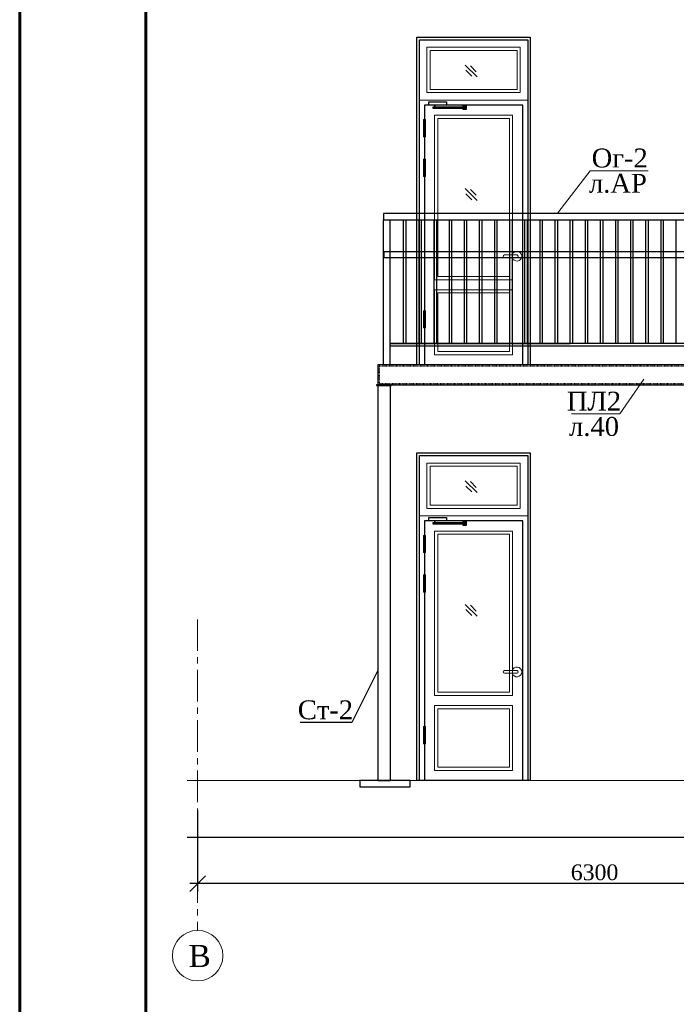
# Model space of a CAD drawing. Header units: millimetres. Extents: x 2063114 to 14983986, y -126020516 to 213791.
# Tile 209 of 256: x 2320392 to 2330814, y -1354596 to -1338965. Entities that reach past the tile are written whole.
import ezdxf

# ---------------------------------------------------------------- set-up
doc = ezdxf.new("R2010")
doc.units = ezdxf.units.MM
for name, pattern in [('ACAD_ISO03W100', [30, 12, -18]), ('ACAD_ISO04W100', [30, 24, -3, 0, -3]), ('CENTERX2', [4, 2.5, -0.5, 0.5, -0.5])]:
    doc.linetypes.add(name, pattern=pattern)
doc.layers.get('Defpoints').update_dxf_attribs({"color": 6, "lineweight": 35})
for name, color, linetype, lineweight in [('.', 7, 'Continuous', 15), ('АСО-оси', 24, 'CENTERX2', 20), ('АСО-Размеры-цепочки', 7, 'Continuous', 13), ('Фундаменты', 252, 'Continuous', 25)]:
    doc.layers.add(name, color=color, linetype=linetype, lineweight=lineweight)
doc.layers.add('_print', color=6, linetype='Continuous', lineweight=60, plot=False)
doc.layers.add('osi', color=7, linetype='ACAD_ISO04W100', lineweight=13, true_color=0x575757)
doc.layers.add('АСО-Двери+Окна', color=7, linetype='Continuous', lineweight=20, true_color=0x0d21a0)
doc.styles.add('GENERATED_STYLE_5', font='times.ttf')
doc.styles.add('seviyorum', font='times.ttf')
doc.styles.add('TIMES', font='times.ttf')
doc.dimstyles.new('50', dxfattribs={"dimtxt": 250, "dimasz": 250, "dimexe": 125, "dimexo": 125, "dimgap": 50, "dimtad": 1, "dimdec": 0, "dimlfac": 0.5, "dimtxsty": 'GENERATED_STYLE_5', "dimblk": 'OBLIQUE', "dimcen": 250, "dimdle": 125, "dimadec": 0, "dimazin": 0, "dimtfac": 1, "dimtdec": 0, "dimtmove": 0, "dimatfit": 3, "dimldrblk": 'OPEN90', "dimfxl": 1, "dimarcsym": 0})

# ---------------------------------------------------------------- blocks, each defined once
blk = doc.blocks.new('_Oblique')
at = {"color": 0, "linetype": 'ByBlock', "lineweight": -2}
blk.add_line((-0.5, -0.5), (0.5, 0.5), dxfattribs=at)
blk = doc.blocks.new('*D731')
at = {"layer": 'Defpoints', "color": 0, "lineweight": 30, "transparency": 16777216}
for p in [(2323217, -1351396), (2323217, -1352680), (2335817, -1352680)]:
    blk.add_point(p, dxfattribs=at)
at = {"layer": 'АСО-Размеры-цепочки', "color": 0, "lineweight": -2, "transparency": 16777216}
for p, q in [((2323217, -1351521), (2323217, -1352805)), ((2335942, -1352680), (2323092, -1352680))]:
    blk.add_line(p, q, dxfattribs=at)
at = {"layer": 'АСО-Размеры-цепочки', "color": 0, "lineweight": -2, "transparency": 16777216, "xscale": 250, "yscale": 250, "zscale": 250, "rotation": 180}
blk.add_blockref('_Oblique', (2323217, -1352680), dxfattribs=at)
at = {"layer": 'АСО-Размеры-цепочки', "color": 0, "lineweight": -2, "transparency": 16777216, "xscale": 250, "yscale": 250, "zscale": 250}
blk.add_blockref('_Oblique', (2335817, -1352680), dxfattribs=at)
at = {"layer": 'АСО-Размеры-цепочки', "color": 0, "transparency": 16777216, "insert": (2329517, -1352503), "char_height": 250, "attachment_point": 5, "style": 'GENERATED_STYLE_5'}
blk.add_mtext('6300', dxfattribs=at)
blk = doc.blocks.new('_Open90')
at = {"color": 0, "linetype": 'ByBlock', "lineweight": -2}
for p, q in [((0, 0), (-1, 0)), ((-0.5, 0.5), (0, 0)), ((0, 0), (-0.5, -0.5))]:
    blk.add_line(p, q, dxfattribs=at)
blk = doc.blocks.new('fghfgg')
at = {"layer": '.', "color": 0, "lineweight": 25, "ltscale": 100}
for points in [[(4630207, -1135953), (4628407, -1135953), (4628407, -1141153), (4630207, -1141153)], [(4630167, -1135993), (4628447, -1135993), (4628447, -1141153), (4630167, -1141153)], [(4630017, -1136980), (4629736, -1136980), (4629736, -1137033), (4630017, -1137033)], [(4629951, -1137057), (4629442, -1137057), (4629442, -1137085), (4629951, -1137085)], [(4629928, -1137057), (4629915, -1137057), (4629915, -1137033), (4629928, -1137033)]]:
    blk.add_lwpolyline(points, close=True, dxfattribs=at)
for points in [[(4628527, -1141153), (4628527, -1137033), (4630087, -1137033), (4630087, -1141153)], [(4629474, -1137057), (4629474, -1137042), (4629423, -1137042), (4629423, -1137103), (4629474, -1137103), (4629474, -1137085)]]:
    blk.add_lwpolyline(points, dxfattribs=at)
at = {"layer": 'АСО-Двери+Окна', "color": 0, "lineweight": 20}
blk.add_line((4628447, -1136953), (4628447, -1141153), dxfattribs=at)
for points in [[(4628447, -1135993), (4630167, -1135993), (4630167, -1136953), (4628447, -1136953)], [(4628567, -1136113), (4630047, -1136113), (4630047, -1136833), (4628567, -1136833)], [(4628617, -1136163), (4629997, -1136163), (4629997, -1136783), (4628617, -1136783)], [(4629927, -1137193), (4628687, -1137193), (4628687, -1139803), (4629927, -1139803)], [(4629877, -1137243), (4628737, -1137243), (4628737, -1139753), (4629877, -1139753)], [(4630073, -1137261), (4630101, -1137261), (4630101, -1137535), (4630073, -1137535)], [(4630073, -1137890), (4630101, -1137890), (4630101, -1138164), (4630073, -1138164)], [(4629927, -1139963), (4628687, -1139963), (4628687, -1140993), (4629927, -1140993)], [(4629877, -1140013), (4628737, -1140013), (4628737, -1140943), (4629877, -1140943)], [(4630073, -1140295), (4630101, -1140295), (4630101, -1140569), (4630073, -1140569)]]:
    blk.add_lwpolyline(points, close=True, dxfattribs=at)
at = {"layer": 'АСО-Двери+Окна', "color": 0, "ltscale": 100}
for points in [[(4629253, -1136583), (4629441, -1136395)], [(4629264, -1136501), (4629358, -1136407)], [(4629335, -1136571), (4629429, -1136478)], [(4629253, -1138545), (4629441, -1138357)], [(4629264, -1138463), (4629358, -1138369)], [(4629335, -1138533), (4629429, -1138439)]]:
    blk.add_lwpolyline(points, dxfattribs=at)
at = {"layer": 'АСО-Двери+Окна', "color": 0, "lineweight": 20}
blk.add_lwpolyline([(4628819, -1139409), (4628617, -1139409, 0.887144), (4628617, -1139449), (4628819, -1139449, 0.875108)], format="xyb", close=True, dxfattribs=at)
blk.add_arc((4628619, -1139429), 77.8, 14.8929, 345.1071, dxfattribs=at)
blk = doc.blocks.new('*U1590')
at = {"color": 0, "ltscale": 25}
blk.add_lwpolyline([(-59400, 42000), (0, 42000), (0, 0), (-59400, 0)], close=True, dxfattribs=at)
at = {"color": 0, "lineweight": 60, "ltscale": 25}
blk.add_lwpolyline([(-57400, 41500), (-500, 41500), (-500, 500), (-57400, 500)], close=True, dxfattribs=at)

msp = doc.modelspace()

# ---------------------------------------------------------------- linework, layer by layer
at = {"color": 252, "lineweight": 25}
for p, q in [((2326486.13781, -1344103.52815), (2326486.13781, -1342143.52815)), ((2326526.13781, -1344103.52815), (2326526.13781, -1342143.52815)), ((2326732.13781, -1344103.52815), (2326732.13781, -1342143.52815)), ((2326772.13781, -1344103.52815), (2326772.13781, -1342143.52815)), ((2326972.13781, -1344103.52815), (2326972.13781, -1342143.52815)), ((2327012.13781, -1344103.52815), (2327012.13781, -1342143.52815)), ((2327212.13781, -1344103.52815), (2327212.13781, -1342143.52815)), ((2327252.13781, -1344103.52815), (2327252.13781, -1342143.52815)), ((2327452.13781, -1344103.52815), (2327452.13781, -1342143.52815)), ((2327492.13781, -1344103.52815), (2327492.13781, -1342143.52815)), ((2327692.13781, -1344103.52815), (2327692.13781, -1342143.52815)), ((2327732.13781, -1344103.52815), (2327732.13781, -1342143.52815)), ((2327932.13781, -1344103.52815), (2327932.13781, -1342143.52815)), ((2327972.13781, -1344103.52815), (2327972.13781, -1342143.52815)), ((2328172.13781, -1344103.52815), (2328172.13781, -1342143.52815)), ((2328212.13781, -1344103.52815), (2328212.13781, -1342143.52815)), ((2328412.13781, -1344103.52815), (2328412.13781, -1342143.52815)), ((2328452.13781, -1344103.52815), (2328452.13781, -1342143.52815)), ((2328652.13781, -1344103.52815), (2328652.13781, -1342143.52815)), ((2328692.13781, -1344103.52815), (2328692.13781, -1342143.52815)), ((2328892.13781, -1344103.52815), (2328892.13781, -1342143.52815)), ((2328932.13781, -1344103.52815), (2328932.13781, -1342143.52815)), ((2329132.13781, -1344103.52815), (2329132.13781, -1342143.52815)), ((2329172.13781, -1344103.52815), (2329172.13781, -1342143.52815)), ((2329372.13781, -1344103.52815), (2329372.13781, -1342143.52815)), ((2329412.13781, -1344103.52815), (2329412.13781, -1342143.52815)), ((2329612.13781, -1344103.52815), (2329612.13781, -1342143.52815)), ((2329652.13781, -1344103.52815), (2329652.13781, -1342143.52815)), ((2329852.13781, -1344103.52815), (2329852.13781, -1342143.52815)), ((2329892.13781, -1344103.52815), (2329892.13781, -1342143.52815)), ((2330092.13781, -1344103.52815), (2330092.13781, -1342143.52815)), ((2330132.13781, -1344103.52815), (2330132.13781, -1342143.52815)), ((2330332.13781, -1344103.52815), (2330332.13781, -1342143.52815)), ((2330372.13781, -1344103.52815), (2330372.13781, -1342143.52815)), ((2330572.13781, -1344103.52815), (2330572.13781, -1342143.52815)), ((2330612.13781, -1344103.52815), (2330612.13781, -1342143.52815)), ((2330812.13781, -1344103.52815), (2330812.13781, -1342143.52815)), ((2326276.13781, -1344103.52815), (2329132.13781, -1344103.52815)), ((2326276.13781, -1344143.52815), (2332974.78658, -1344143.52815))]:
    msp.add_line(p, q, dxfattribs=at)
msp.add_line((2333116.78658, -1344443.52815), (2326076.13781, -1344443.52815))
at = {"lineweight": 25}
for points in [[(2326168.13781, -1342143.52815), (2332974.78658, -1342143.52815), (2332974.78658, -1344443.52815), (2333074.78658, -1344443.52815), (2333074.78658, -1342043.52815), (2326168.13781, -1342043.52815), (2326168.13781, -1342143.52815)], [(2332974.78658, -1342743.52815), (2326176.13781, -1342743.52815), (2326176.13781, -1342643.52815), (2332974.78658, -1342643.52815)]]:
    msp.add_lwpolyline(points, dxfattribs=at)
msp.add_lwpolyline([(2326268.13781, -1344443.52815), (2326168.13781, -1344443.52815), (2326168.13781, -1342143.52815), (2326268.13781, -1342143.52815)], close=True, dxfattribs=at)
at = {"color": 252, "lineweight": 25}
msp.add_lwpolyline([(2332974.78658, -1344103.52815), (2326276.13781, -1344103.52815)], dxfattribs=at)
at = {"lineweight": 30}
for points in [[(2333116.78658, -1344443.52815), (2326076.13781, -1344443.52815), (2326076.13781, -1344763.52815), (2333116.78658, -1344763.52815)], [(2326276.13781, -1344773.52815), (2326076.13781, -1344773.52815), (2326076.13781, -1351043.52815), (2326276.13781, -1351043.52815)], [(2326589.87833, -1351043.52815), (2325789.87833, -1351043.52815), (2325789.87832, -1351143.52815), (2326589.87832, -1351143.52815)]]:
    msp.add_lwpolyline(points, close=True, dxfattribs=at)
at = {"linetype": 'ACAD_ISO03W100', "ltscale": 0.1}
msp.add_lwpolyline([(2333096.78658, -1344463.52815), (2326096.13781, -1344463.52815), (2326096.13781, -1344743.52815), (2333096.78658, -1344743.52815)], close=True, dxfattribs=at)
at = {"color": 0, "linetype": 'ByBlock', "lineweight": 18}
msp.add_lwpolyline([(2330298.39385, -1344671.03033), (2329918.56533, -1345223.20992), (2329151.17791, -1345223.20992)], dxfattribs=at)
msp.add_lwpolyline([(2326296.13781, -1344763.52815), (2326056.13781, -1344763.52815), (2326056.13781, -1344773.52815), (2326296.13781, -1344773.52815)], close=True)
msp.add_lwpolyline([(2326079.38753, -1349298.81872), (2325666.56321, -1350123.42861), (2324841.4215, -1350123.42861)])
at = {"lineweight": 15}
msp.add_lwpolyline([(2323051.07416, -1351043.52815), (2350226.80808, -1351043.52815)], dxfattribs=at)
at = {"lineweight": 30}
msp.add_lwpolyline([(2323051.07416, -1351943.52815), (2350226.80808, -1351943.52815)], dxfattribs=at)
at = {"layer": '_print', "ltscale": 100}
msp.add_lwpolyline([(2379792.08613, -1369001.43901), (2320392.08613, -1369001.43901), (2320392.08613, -1327001.43901), (2379792.08613, -1327001.43901)], close=True, dxfattribs=at)
at = {"layer": 'osi', "color": 0, "linetype": 'ByBlock', "ltscale": 5}
msp.add_circle((2323216.78658, -1353824.51312), 400, dxfattribs=at)
at = {"layer": 'АСО-оси', "color": 1, "lineweight": 15, "ltscale": 200}
msp.add_line((2323216.78658, -1348487.09703), (2323216.78658, -1353424.51312), dxfattribs=at)
at = {"layer": 'Фундаменты', "color": 7, "linetype": 'Continuous', "lineweight": 20}
msp.add_lwpolyline([(2328932.13781, -1342033.84118), (2329447.54011, -1341363.42185), (2330366.24068, -1341363.42185)], dxfattribs=at)

# ---------------------------------------------------------------- block references
msp.add_blockref('*U1590', (2379792.08613, -1369001.43901))
at = {"lineweight": 60, "xscale": -1}
for p in [(6956904.02198, -203290.60802), (6956904.02198, -209890.60802)]:
    msp.add_blockref('fghfgg', p, dxfattribs=at)

# ---------------------------------------------------------------- texts
at = {"color": 0, "lineweight": 25, "style": 'TIMES'}
for s, p in [('л.АР', (2329428.51141, -1341712.6561)), ('л.40', (2329112.30991, -1345572.44417))]:
    msp.add_text(s, height=300, dxfattribs=at).set_placement(p)
at = {"color": 0, "lineweight": 25, "char_height": 300, "attachment_point": 5, "style": 'TIMES'}
for s, insert in [('Ог-2', (2329916.75126, -1341163.42185)), ('ПЛ2', (2329507.83503, -1345023.20992)), ('Ст-2', (2325245.06233, -1349923.44714))]:
    msp.add_mtext(s, dxfattribs=dict(at, insert=insert))
at = {"layer": 'osi', "color": 0, "linetype": 'ByBlock', "ltscale": 5, "style": 'seviyorum'}
msp.add_text('В', height=350, rotation=0.38648597, dxfattribs=at).set_placement((2323073.74636, -1354005.20742))

# ---------------------------------------------------------------- dimensions: what is measured, and where the dimension line sits
at = {"layer": 'АСО-Размеры-цепочки'}
dim = msp.add_linear_dim(base=(2323216.78658, -1352680.29062), p1=(2335816.78658, -1352680.29062), p2=(2323216.78658, -1351396.31951), angle=180, dimstyle='50', dxfattribs=at)
dim.commit()
dim.dimension.update_dxf_attribs({"geometry": '*D731', "text_midpoint": (2329516.78658, -1352503.12768)})

doc.saveas('drawing.dxf')
